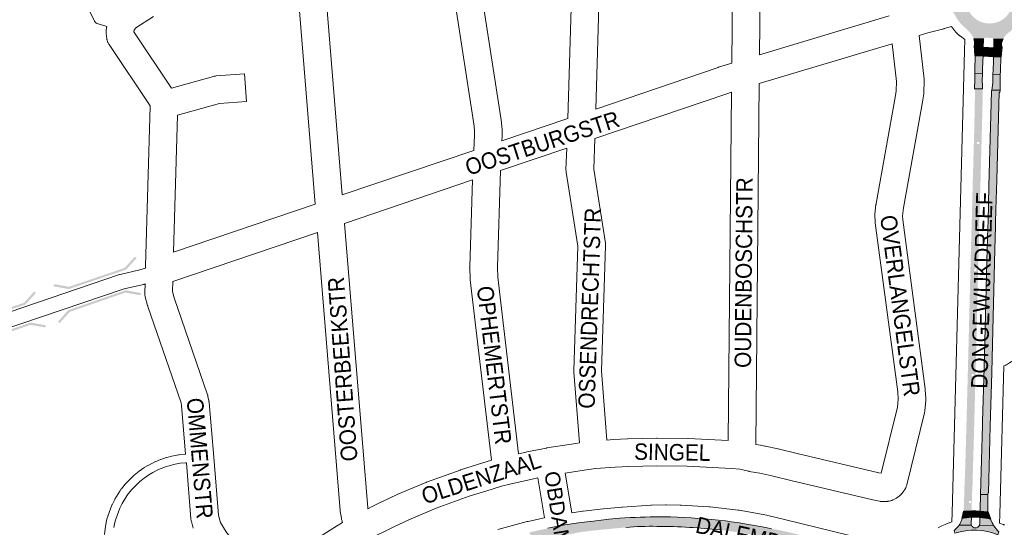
# Paper-space layout 'Layout1' of a CAD drawing. Header units: metres. Extents: x 123097 to 144122, y 392739 to 407589.
# Tile 49 of 256: x 127243 to 127706, y 398695 to 398933. Entities that reach past the tile are written whole.
import ezdxf
from ezdxf.enums import TextEntityAlignment as Align

# ---------------------------------------------------------------- set-up
doc = ezdxf.new("R2010")
doc.units = ezdxf.units.M
doc.header["$MEASUREMENT"] = 0
for name, color, linetype, lineweight in [('gs-anno-wegen algemeen tekst', 7, 'Continuous', 0), ('gs-knt-aanvullende hoofdweg', 7, 'Continuous', 0), ('gs-knt-fietspaden', 7, 'Continuous', 0), ('gs-knt-paden', 7, 'Continuous', 0), ('gs-knt-wegen algemeen', 7, 'Continuous', 0), ('gs-symb-viaduct', 7, 'Continuous', 0), ('ir-ARC-asfalt-hoofdwegen-te inspecteren', 5, 'Continuous', 0), ('ir-ARC-fietspaden naastliggend- te inspecteren', 1, 'Continuous', 0)]:
    doc.layers.add(name, color=color, linetype=linetype, lineweight=lineweight)
doc.styles.add('Style-Arial', font='arial.ttf')

# ---------------------------------------------------------------- blocks, each defined once
blk = doc.blocks.new('gg0-viaduct_6')
at = {"layer": 'gs-symb-viaduct', "linetype": 'Continuous'}
blk.add_hatch(color=7, dxfattribs=at).paths.add_polyline_path([(-55.8, -16.9), (-58, -14), (-40, 0), (40, 0), (58, -14), (55.8, -16.9), (38.7, -3.7), (-38.7, -3.7)])

psp = doc.layouts.get("Layout1")

# ---------------------------------------------------------------- hatches: boundary and pattern name
at = {"layer": 'ir-ARC-asfalt-hoofdwegen-te inspecteren', "linetype": 'Continuous', "lineweight": 13}
h = psp.add_hatch(color=5, dxfattribs=at)
h.paths.add_polyline_path([(127717.632, 398941.706, 0.4606052), (127718.79, 398940.786), (127718.539, 398936.152, 0.1113887), (127715.865, 398934.498, 0.0095682), (127714.993, 398933.693), (127714.973, 398933.711), (127714.721, 398933.429, 0.0282807), (127712.364, 398930.834, -0.0602693), (127708.631, 398927.484, 0.0033105), (127708.533, 398927.41), (127708.51, 398927.434), (127708.243, 398927.18, 0.0679902), (127706.539, 398925.333), (127706.249, 398924.918), (127705.988, 398924.485), (127701.449, 398924.365, 0.2656284), (127700.626, 398924.857), (127699.82, 398924.894), (127699.821, 398924.899), (127699.071, 398924.931), (127699.071, 398924.928), (127697.659, 398924.993, 0.3046056), (127696.731, 398924.408), (127692.076, 398924.526, 0.1076084), (127690.324, 398927.348, 0.0080568), (127689.851, 398927.892), (127689.858, 398927.899), (127689.344, 398928.445), (127689.34, 398928.441, 0.0354406), (127686.988, 398930.564, -0.0571747), (127683.911, 398934.458, 0.0281706), (127682.364, 398937.037, 0.0918281), (127680.108, 398939.058), (127680.617, 398943.251, 0.3193903), (127681.445, 398944.033), (127681.621, 398945.054, 0.3143418), (127681.04, 398946.084), (127681.71, 398950.918, 0.1161176), (127685.621, 398953.058), (127685.925, 398953.315), (127685.912, 398953.33, 0.0037828), (127686.017, 398953.434, -0.0234805), (127690.49, 398957.321), (127690.59, 398957.422), (127690.595, 398957.418), (127691.121, 398957.952), (127691.117, 398957.956), (127691.2, 398958.04), (127691.878, 398958.796, 0.0645167), (127693.379, 398961.408), (127697.594, 398961.309, 0.276401), (127698.506, 398960.696), (127698.918, 398960.669), (127698.917, 398960.66), (127699.667, 398960.63), (127699.667, 398960.642), (127701.173, 398960.632, 0.319785), (127702.089, 398961.193), (127706.907, 398961.069, 0.1235887), (127709.616, 398956.795), (127709.609, 398956.787), (127710.177, 398956.297), (127710.182, 398956.303, -0.0524089), (127713.693, 398952.651, 0.0406845), (127715.14, 398951.275, 0.0028047), (127715.239, 398951.193), (127715.226, 398951.174), (127715.529, 398950.962, 0.0976864), (127719.503, 398948.986), (127719.28, 398948.104), (127719.067, 398945.335), (127718.831, 398945.358, 0.4136795), (127717.73, 398944.447), (127717.629, 398942.553), (127717.591, 398942.552), (127717.627, 398941.802), (127717.627, 398941.802)])
h.paths.add_polyline_path([(127688.535, 398942.64, 1), (127710.535, 398942.642, 1)], flags=16)
for points in [[(127692.509, 398921.387, 0.1022929), (127692.076, 398924.526), (127696.731, 398924.408), (127696.67, 398924.225), (127696.646, 398924.03), (127696.547, 398920.497), (127694.798, 398920.693), (127692.456, 398921.252)], [(127705.307, 398922.831, 0.1895911), (127705.267, 398920.953), (127705.343, 398920.773), (127703.578, 398920.438), (127701.518, 398920.249), (127701.579, 398922.991), (127701.57, 398923.808, 0.151318), (127701.449, 398924.365), (127705.988, 398924.485, 0.0596929)], [(127703.44, 398691.256, 0.1743476), (127683.267, 398692.001), (127682.853, 398693.312, 0.0940489), (127685.227, 398695.753), (127691.068, 398695.674, 0.6328666), (127694.737, 398695.58), (127701.631, 398695.391, 0.0620277), (127703.905, 398692.678)], [(127690.894, 398696.483, 0.103561), (127691.068, 398695.674), (127685.227, 398695.753, 0.066787), (127686.282, 398697.928), (127686.617, 398698.963, -0.0322422), (127690.978, 398699.443)], [(127694.737, 398695.58, 0.1020363), (127694.952, 398696.374), (127695.046, 398699.322, -0.0320799), (127699.97, 398698.566), (127700.808, 398696.847), (127701.198, 398696.107), (127701.631, 398695.391)]]:
    psp.add_hatch(color=5, dxfattribs=at).paths.add_polyline_path(points)
at = {"layer": 'ir-ARC-asfalt-hoofdwegen-te inspecteren', "linetype": 'Continuous', "lineweight": 13, "extrusion": (0, 0, -1)}
for points in [[(-127692.753, 398916.456), (-127696.476, 398916.24), (-127696.38, 398914.233), (-127696.233, 398909.795), (-127696.177, 398908.119), (-127692.582, 398908.265), (-127692.612, 398909.764)], [(-127692.571, 398905.141), (-127692.572, 398905.516), (-127692.582, 398908.265), (-127696.177, 398908.119), (-127696.142, 398904.442), (-127696.185, 398902.937), (-127696.282, 398900.913), (-127692.44, 398900.982), (-127692.561, 398905.141)], [(-127704.456, 398900.285), (-127700.575, 398900.274), (-127701.021, 398903.771), (-127701.075, 398904.795), (-127701.142, 398907.857), (-127704.584, 398907.723), (-127704.597, 398905.534)], [(-127704.456, 398900.285), (-127704.426, 398899.181), (-127704.139, 398899.186), (-127703.71, 398887.516), (-127702.914, 398858.084), (-127702.544, 398844.03), (-127702.379, 398838.02), (-127702.319, 398836.07), (-127702.091, 398825.546), (-127700.887, 398780.852), (-127700.544, 398767.587), (-127699.829, 398742.252), (-127698.972, 398710.911), (-127698.858, 398710.905), (-127698.81, 398710.136), (-127695.358, 398710.23), (-127696.232, 398742.722), (-127696.28, 398744.462), (-127696.974, 398769.92), (-127698.445, 398825.657), (-127698.765, 398835.738), (-127698.826, 398838.537), (-127699.213, 398855.188), (-127700.515, 398899.802), (-127700.575, 398900.274)], [(-127695.123, 398702.396), (-127695.199, 398704.866), (-127695.306, 398708.45), (-127695.358, 398710.23), (-127698.81, 398710.136), (-127698.807, 398708.218), (-127698.663, 398701.989)]]:
    psp.add_hatch(color=5, dxfattribs=at).paths.add_polyline_path(points, flags=0)
at = {"layer": 'ir-ARC-asfalt-hoofdwegen-te inspecteren', "linetype": 'Continuous', "lineweight": 13}
psp.add_hatch(color=5, dxfattribs=at).paths.add_polyline_path([(127701.22, 398909.764), (127701.367, 398914.059), (127701.381, 398916.015), (127704.827, 398915.884), (127704.665, 398909.503), (127704.638, 398909.088), (127704.584, 398907.723), (127701.142, 398907.857)], flags=0)
at = {"layer": 'ir-ARC-asfalt-hoofdwegen-te inspecteren', "linetype": 'Continuous', "lineweight": 13, "extrusion": (0, 0, -1)}
h = psp.add_hatch(color=5, dxfattribs=at)
h.paths.add_polyline_path([(-127691.291, 398710.314), (-127691.32, 398711.298), (-127691.427, 398711.295), (-127692.322, 398742.82), (-127692.366, 398744.499), (-127693.133, 398773.332), (-127693.965, 398807.435), (-127694.469, 398826.62), (-127694.696, 398835.784), (-127694.696, 398835.79), (-127694.766, 398838.58), (-127695.542, 398867.032), (-127696.376, 398898.935), (-127696.282, 398900.913), (-127692.44, 398900.982), (-127692.423, 398900.392), (-127692.719, 398900.374), (-127692.326, 398880.954), (-127691.697, 398859.217), (-127691.17, 398838.237), (-127691.112, 398836.376), (-127690.828, 398826.711), (-127689.441, 398771.879), (-127688.583, 398739.759), (-127688.113, 398723.159), (-127687.64, 398711.343), (-127687.646, 398710.47)])
h.paths.add_polyline_path([(-127692.075, 398765.864), (-127692.075, 398766.864), (-127691.075, 398766.864), (-127691.075, 398765.864)], flags=16)
h.paths.add_polyline_path([(-127693.332, 398815.304), (-127693.332, 398816.304), (-127692.332, 398816.304), (-127692.332, 398815.304)], flags=16)
h.paths.add_polyline_path([(-127694.7, 398874.944), (-127694.7, 398875.944), (-127693.7, 398875.944), (-127693.7, 398874.944)], flags=16)
h = psp.add_hatch(color=5, dxfattribs=at)
h.paths.add_polyline_path([(-127687.402, 398702.385), (-127691.079, 398702.48), (-127691.156, 398704.96), (-127691.244, 398708.56), (-127691.291, 398710.314), (-127687.646, 398710.47), (-127687.596, 398708.543)])
h.paths.add_polyline_path([(-127690.846, 398706.166), (-127690.846, 398707.166), (-127689.846, 398707.166), (-127689.846, 398706.166)], flags=16)
psp.add_hatch(color=5, dxfattribs=at).paths.add_polyline_path([(-127530.408, 398699.322, 0.0178525), (-127549.397, 398699.595, 0.0199346), (-127575.332, 398697.742, 0.0180104), (-127597.035, 398694.093, 0.0161399), (-127610.724, 398691.04), (-127618.369, 398689.174), (-127618.368, 398689.169), (-127619.096, 398688.991), (-127619.098, 398688.996), (-127632.435, 398685.741), (-127632.432, 398685.729), (-127633.16, 398685.551), (-127633.163, 398685.563), (-127646.44, 398682.322), (-127645.364, 398677.911), (-127612.062, 398686.086), (-127589.955, 398690.918), (-127588.574, 398691.181), (-127588.575, 398691.185), (-127587.837, 398691.317), (-127587.837, 398691.316, -0.01395), (-127573.238, 398693.45), (-127573.239, 398693.452), (-127572.493, 398693.536), (-127572.493, 398693.536, -0.014364), (-127558.42, 398694.705, -0.0136971), (-127543.336, 398695.19), (-127543.336, 398695.193), (-127542.961, 398695.192, -0.0243241), (-127528.489, 398694.722), (-127528.115, 398694.698), (-127528.116, 398694.686), (-127515.737, 398693.487), (-127513.023, 398693.225), (-127512.674, 398693.206), (-127512.674, 398693.191), (-127511.93, 398693.119), (-127509.362, 398692.773), (-127507.427, 398692.544), (-127507.291, 398692.518), (-127489.634, 398689.178), (-127487.527, 398688.727), (-127484.589, 398688.069), (-127483.11, 398692.358), (-127491.78, 398694.287), (-127499.694, 398695.844), (-127507.198, 398697.043), (-127511.791, 398697.525), (-127512.008, 398697.548), (-127520.427, 398698.54), (-127525.413, 398698.988)])
at = {"layer": 'ir-ARC-fietspaden naastliggend- te inspecteren', "linetype": 'Continuous', "lineweight": 30, "extrusion": (0, 0, -1)}
for points in [[(-127692.753, 398916.456), (-127692.456, 398921.252), (-127694.798, 398920.693), (-127696.547, 398920.497), (-127696.476, 398916.24)], [(-127705.343, 398920.773), (-127704.827, 398915.884), (-127701.381, 398916.015), (-127701.518, 398920.249), (-127703.578, 398920.438)], [(-127693.031, 398702.5), (-127695.123, 398702.396), (-127695.046, 398699.322), (-127692.853, 398699.469), (-127690.978, 398699.443), (-127691.079, 398702.48)]]:
    psp.add_hatch(color=1, dxfattribs=at).paths.add_polyline_path(points, flags=0)
for points in [[(-127686.617, 398698.963), (-127687.402, 398702.385), (-127691.079, 398702.48), (-127690.978, 398699.443, -0.0322422)], [(-127695.046, 398699.322), (-127695.123, 398702.396), (-127698.663, 398701.989), (-127699.97, 398698.566, -0.0320799)]]:
    psp.add_hatch(color=1, dxfattribs=at).paths.add_polyline_path(points)

# ---------------------------------------------------------------- linework, layer by layer
at = {"layer": 'gs-knt-aanvullende hoofdweg', "color": 7, "linetype": 'Continuous', "flags": 128}
for points in [[(127681.797, 398697.256), (127681.913, 398701.57), (127687.751, 398918.882), (127687.892, 398924.108), (127685.813, 398925.647), (127685.788, 398925.668), (127685.737, 398925.705), (127685.676, 398925.752), (127685.582, 398925.824), (127685.564, 398925.841), (127685.491, 398925.899), (127685.458, 398925.925), (127685.419, 398925.959), (127685.358, 398926.009), (127685.205, 398926.145), (127685.171, 398926.176), (127685.142, 398926.203), (127684.932, 398926.405), (127683.73, 398927.613), (127683.534, 398927.819), (127683.502, 398927.852), (127683.47, 398927.889), (127683.439, 398927.925), (127683.409, 398927.959), (127683.345, 398928.031), (127683.31, 398928.073), (127683.286, 398928.102), (127683.212, 398928.193), (127683.164, 398928.25), (127683.079, 398928.36), (127682.058, 398929.649), (127681.86, 398929.91), (127681.674, 398930.18), (127681.617, 398930.272)], [(127706.283, 398770.691), (127704.405, 398700.768), (127704.297, 398696.713)], [(127503.008, 398701.488), (127504.115, 398701.661), (127508.092, 398702.281), (127508.362, 398702.318), (127517.777, 398703.438), (127517.962, 398703.458), (127526.52, 398704.262), (127526.711, 398704.277), (127526.759, 398704.28), (127526.904, 398704.288), (127540.17, 398705.11), (127540.48, 398705.122), (127547.143, 398705.258), (127547.372, 398705.26), (127554.048, 398705.192), (127554.393, 398705.18), (127567.628, 398704.435), (127568.086, 398704.395), (127581.284, 398702.837), (127581.739, 398702.769), (127594.813, 398700.405), (127595.256, 398700.311), (127603.749, 398698.24), (127663.884, 398683.571)], [(127468.28, 398693.735), (127481.998, 398697.432), (127482.207, 398697.486), (127482.419, 398697.533), (127489.4, 398698.989), (127490.198, 398699.155)], [(127675.356, 398694.437), (127676.486, 398695.076), (127676.769, 398695.228), (127677.058, 398695.368), (127678.687, 398696.127), (127678.987, 398696.261), (127679.292, 398696.382), (127680.614, 398696.874), (127680.68, 398696.899), (127680.988, 398697.003), (127680.991, 398697.004), (127681.797, 398697.256)], [(127704.297, 398696.713), (127705.944, 398696.059), (127705.98, 398696.045), (127706.029, 398696.026), (127706.309, 398695.907), (127706.329, 398695.898), (127706.341, 398695.892), (127706.622, 398695.757)]]:
    psp.add_lwpolyline(points, dxfattribs=at)
at = {"layer": 'gs-knt-fietspaden', "color": 7, "linetype": 'Continuous', "flags": 128}
for points in [[(127231.748, 398793.778), (127290.276, 398813.58), (127290.389, 398813.616), (127290.503, 398813.648), (127290.618, 398813.677), (127299.803, 398815.778), (127302.459, 398816.634)], [(127292.357, 398806.873), (127233.998, 398787.128)], [(127302.246, 398809.19), (127301.811, 398809.049), (127301.665, 398809.006), (127301.517, 398808.968), (127292.357, 398806.873)]]:
    psp.add_lwpolyline(points, dxfattribs=at)
at = {"layer": 'gs-knt-paden', "color": 7, "linetype": 'Continuous', "flags": 128}
for points in [[(127284.25, 398930.308), (127279.739, 398931.688), (127279.648, 398931.718), (127279.559, 398931.752), (127279.472, 398931.791), (127279.386, 398931.834), (127279.303, 398931.881), (127279.221, 398931.931), (127279.143, 398931.986), (127279.067, 398932.044), (127278.994, 398932.106), (127278.924, 398932.171), (127278.857, 398932.239), (127278.793, 398932.311), (127278.733, 398932.385), (127278.677, 398932.462), (127278.624, 398932.542), (127278.575, 398932.624), (127278.53, 398932.709), (127273.581, 398942.578)], [(127283.15, 398691.309), (127283.654, 398695.255), (127283.667, 398695.337), (127283.933, 398696.9), (127283.95, 398696.988), (127284.296, 398698.585), (127284.314, 398698.663), (127284.336, 398698.74), (127284.669, 398699.842), (127284.688, 398699.901), (127284.708, 398699.958), (127286.638, 398705.175), (127286.664, 398705.242), (127286.693, 398705.308), (127286.724, 398705.373), (127287.965, 398707.864), (127287.997, 398707.926), (127288.031, 398707.986), (127288.067, 398708.045), (127290.372, 398711.676), (127290.393, 398711.709), (127291.089, 398712.76), (127291.142, 398712.836), (127291.199, 398712.91), (127292.944, 398715.078), (127292.991, 398715.134), (127293.039, 398715.188), (127293.089, 398715.24), (127297.023, 398719.172), (127297.079, 398719.225), (127297.136, 398719.276), (127297.195, 398719.325), (127299.419, 398721.087), (127299.465, 398721.123), (127299.513, 398721.158), (127301.746, 398722.724), (127301.827, 398722.777), (127301.91, 398722.827), (127303.915, 398723.962), (127303.967, 398723.991), (127306.849, 398725.511), (127306.935, 398725.554), (127307.023, 398725.592), (127309.597, 398726.65), (127309.648, 398726.67), (127309.701, 398726.689), (127310.92, 398727.113), (127310.979, 398727.133), (127312.403, 398727.579), (127312.479, 398727.601), (127312.555, 398727.62), (127314.832, 398728.142), (127314.883, 398728.153), (127318.045, 398728.792), (127318.141, 398728.809), (127318.237, 398728.821), (127321.006, 398729.106), (127321.096, 398729.114), (127321.187, 398729.117), (127321.361, 398729.119)], [(127321.695, 398725.103), (127321.328, 398725.098), (127318.746, 398724.833), (127315.705, 398724.218), (127313.53, 398723.719), (127312.211, 398723.306), (127311.074, 398722.911), (127308.64, 398721.91), (127305.869, 398720.449), (127303.975, 398719.377), (127301.869, 398717.9), (127299.783, 398716.247), (127296.008, 398712.473), (127294.389, 398710.462), (127293.756, 398709.505), (127291.517, 398705.979), (127290.37, 398703.678), (127288.499, 398698.621), (127288.207, 398697.655), (127287.888, 398696.18), (127287.636, 398694.704)]]:
    psp.add_lwpolyline(points, dxfattribs=at)
at = {"layer": 'gs-knt-wegen algemeen', "color": 7, "linetype": 'Continuous', "flags": 128}
for points in [[(127382.146, 399008.647), (127382.876, 398999.701), (127395.011, 398851.066)], [(127382.299, 398846.761), (127370.306, 398993.667)], [(127456.866, 398872.008), (127457.266, 398879.185), (127457.277, 398880.963), (127457.042, 398883.417), (127447.792, 398943.476), (127447.756, 398943.743), (127447.732, 398944.012), (127447.719, 398944.281), (127447.682, 398945.577), (127447.68, 398945.866), (127447.691, 398946.155), (127447.715, 398946.443), (127452.562, 398992.585)], [(127465.346, 398989.656), (127460.709, 398945.515), (127460.722, 398945.058), (127469.938, 398885.215), (127469.964, 398885.031), (127469.984, 398884.846), (127470.269, 398881.877), (127470.287, 398881.657), (127470.296, 398881.436), (127470.299, 398881.215), (127470.285, 398878.944), (127470.282, 398878.783), (127470.275, 398878.622), (127470.157, 398876.508)], [(127501.087, 398886.98), (127503.973, 398980.771)], [(127516.908, 398977.809), (127514.251, 398891.447)], [(127578.278, 398913.033), (127578.715, 398963.71)], [(127591.71, 398960.746), (127591.333, 398917.008)], [(127591.333, 398917.008), (127652.242, 398935.259)], [(127302.459, 398816.634), (127302.488, 398817.627), (127304.673, 398892.853), (127304.659, 398892.883), (127285.345, 398921.721), (127285.184, 398921.974), (127285.035, 398922.234), (127284.898, 398922.5), (127284.774, 398922.772), (127284.662, 398923.05), (127284.562, 398923.333), (127284.477, 398923.62), (127284.404, 398923.91), (127284.345, 398924.204), (127284.299, 398924.499), (127283.984, 398926.908), (127283.951, 398927.215), (127283.933, 398927.524), (127283.93, 398927.834), (127283.941, 398928.143), (127283.967, 398928.452), (127284.007, 398928.758), (127284.25, 398930.308)], [(127681.617, 398930.272), (127678.153, 398929.279), (127677.974, 398929.231), (127670.432, 398927.301), (127666.431, 398926.022)], [(127653.77, 398922.126), (127591.212, 398903.38)], [(127648.549, 398720.164), (127656.159, 398751.206), (127656.528, 398755.083), (127656.338, 398758.443), (127645.749, 398838), (127645.715, 398838.316), (127645.696, 398838.633), (127645.608, 398841.167), (127645.605, 398841.471), (127645.615, 398841.774), (127645.64, 398842.076), (127646.11, 398846.529), (127646.139, 398846.765), (127646.177, 398847), (127655.332, 398897.769), (127655.643, 398899.992), (127655.781, 398904.435), (127653.77, 398922.126)], [(127666.431, 398926.022), (127668.771, 398905.438), (127668.799, 398905.126), (127668.812, 398904.813), (127668.81, 398904.5), (127668.646, 398899.236), (127668.634, 398899.003), (127668.615, 398898.77), (127668.586, 398898.538), (127668.209, 398895.84), (127668.169, 398895.586), (127659.033, 398844.924), (127658.636, 398841.163), (127658.697, 398839.403), (127669.277, 398759.916), (127669.305, 398759.671), (127669.324, 398759.425), (127669.556, 398755.326), (127669.565, 398755.079), (127669.565, 398754.833), (127669.555, 398754.587), (127669.537, 398754.341), (127669.076, 398749.5), (127669.038, 398749.186), (127668.986, 398748.875), (127668.918, 398748.567), (127660.638, 398714.792), (127660.558, 398714.495), (127660.464, 398714.203), (127660.356, 398713.915), (127660.235, 398713.633), (127660.1, 398713.357), (127659.679, 398712.541), (127659.547, 398712.298), (127659.405, 398712.06), (127659.252, 398711.829), (127659.09, 398711.604), (127658.919, 398711.387), (127658.246, 398710.57), (127658.124, 398710.43), (127658.019, 398710.31), (127657.908, 398710.194), (127657.797, 398710.079), (127657.681, 398709.97), (127657.564, 398709.861), (127657.443, 398709.756), (127657.321, 398709.653), (127657.195, 398709.555), (127657.071, 398709.46), (127657.068, 398709.458), (127657.065, 398709.456), (127657.05, 398709.445)], [(127514.251, 398891.447), (127571.871, 398911.022), (127572.017, 398911.07), (127578.278, 398913.033)], [(127578.155, 398899.349), (127575.986, 398898.669), (127513.808, 398877.546)], [(127576.644, 398735.567), (127578.155, 398899.349)], [(127591.212, 398903.38), (127589.647, 398733.697)], [(127470.157, 398876.508), (127501.087, 398886.98)], [(127513.808, 398877.546), (127513.317, 398863.203), (127518.841, 398828.37), (127518.882, 398828.063), (127518.908, 398827.754), (127518.92, 398827.445), (127518.917, 398827.136), (127516.981, 398768.367), (127519.551, 398735.789)], [(127395.011, 398851.066), (127456.866, 398872.008)], [(127500.627, 398873.078), (127469.48, 398862.533)], [(127506.596, 398734.453), (127503.972, 398767.706), (127503.958, 398767.948), (127503.952, 398768.19), (127503.956, 398768.432), (127505.884, 398826.944), (127500.359, 398861.781), (127500.318, 398862.09), (127500.291, 398862.401), (127500.28, 398862.712), (127500.283, 398863.024), (127500.627, 398873.078)], [(127469.48, 398862.533), (127467.989, 398817.019), (127468.186, 398812.376), (127478.012, 398729.345)], [(127456.307, 398858.073), (127396.103, 398837.69)], [(127465.259, 398726.324), (127455.227, 398811.09), (127455.203, 398811.334), (127455.188, 398811.579), (127454.97, 398816.711), (127454.964, 398816.955), (127454.968, 398817.2), (127456.307, 398858.073)], [(127315.704, 398824.2), (127382.299, 398846.761)], [(127396.103, 398837.69), (127407.028, 398703.884), (127407.095, 398703.446)], [(127383.391, 398833.385), (127315.303, 398810.318)], [(127395.198, 398697.047), (127395.022, 398697.474), (127394.91, 398697.766), (127394.812, 398698.064), (127394.728, 398698.365), (127394.658, 398698.671), (127394.604, 398698.979), (127394.122, 398702.151), (127394.092, 398702.375), (127394.07, 398702.599), (127383.391, 398833.385)], [(127321.361, 398729.119), (127319.428, 398752.014), (127319.175, 398753.283), (127303.575, 398798.601), (127303.503, 398798.824), (127303.439, 398799.05), (127302.343, 398803.179), (127302.27, 398803.483), (127302.212, 398803.789), (127302.168, 398804.099), (127302.14, 398804.41), (127302.126, 398804.722), (127302.128, 398805.034), (127302.246, 398809.19)], [(127714.876, 398774.616), (127711.027, 398773.296), (127710.732, 398773.117), (127708.968, 398772.05), (127707.95, 398771.434), (127707.687, 398771.283), (127707.417, 398771.145), (127707.14, 398771.019), (127706.859, 398770.906), (127706.283, 398770.691)], [(127519.551, 398735.789), (127522.565, 398735.994), (127522.684, 398736.001), (127529.207, 398736.325), (127529.341, 398736.33), (127542.845, 398736.722), (127543.141, 398736.724), (127557.606, 398736.485), (127557.813, 398736.478), (127576.644, 398735.567)], [(127478.012, 398729.345), (127481.614, 398730.159), (127481.786, 398730.195), (127491.039, 398732.025), (127491.212, 398732.057), (127491.288, 398732.07), (127504.85, 398734.208), (127504.969, 398734.226), (127506.596, 398734.453)], [(127589.647, 398733.697), (127591.78, 398733.31), (127593.873, 398732.929), (127594.105, 398732.883), (127599.925, 398731.605), (127600.022, 398731.583), (127609.056, 398729.454), (127647.506, 398720.394), (127648.549, 398720.164)], [(127324.904, 398694.405), (127324.045, 398697.525), (127323.97, 398697.821), (127323.91, 398698.121), (127323.864, 398698.423), (127323.832, 398698.727), (127321.695, 398725.103)], [(127407.095, 398703.446), (127409.462, 398704.633), (127413.544, 398706.687), (127413.697, 398706.762), (127420.88, 398710.144), (127421.141, 398710.26), (127434.372, 398715.795), (127434.521, 398715.855), (127434.672, 398715.912), (127450.487, 398721.625), (127450.727, 398721.707), (127458.637, 398724.22), (127465.259, 398726.324)], [(127657.044, 398709.441), (127655.958, 398708.65), (127655.698, 398708.472), (127655.431, 398708.305), (127655.156, 398708.152), (127654.873, 398708.013), (127654.085, 398707.647), (127653.81, 398707.527), (127653.529, 398707.419), (127653.244, 398707.325), (127652.955, 398707.244), (127652.342, 398707.087), (127652.167, 398707.045), (127652.031, 398707.016), (127651.854, 398706.982), (127651.716, 398706.96), (127651.538, 398706.935), (127651.399, 398706.919), (127651.22, 398706.903), (127651.081, 398706.894), (127650.901, 398706.887), (127649.363, 398706.846), (127649.045, 398706.846), (127648.728, 398706.861), (127648.412, 398706.891), (127648.097, 398706.937), (127647.786, 398706.998), (127644.65, 398707.692), (127644.563, 398707.711), (127606.07, 398716.782), (127597.085, 398718.899), (127591.429, 398720.14), (127589.453, 398720.499), (127586.443, 398721.046), (127586.27, 398721.08), (127586.099, 398721.118), (127582.02, 398722.089), (127578.142, 398722.46), (127557.287, 398723.469), (127543.075, 398723.703), (127529.786, 398723.318), (127523.39, 398723), (127514.241, 398722.377), (127506.821, 398721.338), (127499.823, 398720.234), (127503.008, 398701.488)], [(127490.198, 398699.155), (127487.004, 398717.955), (127484.398, 398717.44), (127473.848, 398715.056), (127469.954, 398714.155), (127462.579, 398711.811), (127454.791, 398709.337), (127439.248, 398703.721), (127426.297, 398698.303), (127419.32, 398695.019), (127406.61, 398688.637)], [(127657.05, 398709.445), (127657.047, 398709.443), (127657.044, 398709.441)], [(127657.05, 398709.445), (127657.047, 398709.443), (127657.044, 398709.441)], [(127359.55, 398673.07), (127360.004, 398673.099), (127364.256, 398676.34), (127364.389, 398676.438), (127374.715, 398683.901), (127374.889, 398684.023), (127381.058, 398688.182), (127381.209, 398688.281), (127392.852, 398695.67), (127393.054, 398695.793), (127395.198, 398697.047)]]:
    psp.add_lwpolyline(points, dxfattribs=at)
for points in [[(127306.183, 398935.003), (127297.952, 398929.618), (127297.379, 398928.971), (127297.139, 398928.462), (127297.018, 398927.689), (127314.717, 398901.264), (127334.415, 398906.778), (127334.723, 398906.856), (127335.035, 398906.919), (127335.35, 398906.967), (127335.666, 398906.999), (127349.016, 398908.036, -0.3845558), (127349.027, 398908.028), (127350.033, 398895.066, -0.384557), (127350.025, 398895.056), (127337.31, 398894.068), (127317.573, 398888.543), (127315.704, 398824.2)], [(127315.303, 398810.318), (127315.169, 398805.607), (127315.963, 398802.617), (127331.629, 398757.106), (127331.717, 398756.828), (127331.794, 398756.546), (127331.857, 398756.261), (127332.268, 398754.202), (127332.311, 398753.962), (127332.346, 398753.719), (127332.371, 398753.476), (127334.544, 398727.741), (127334.546, 398727.719), (127336.76, 398700.39), (127337.374, 398698.161), (127337.81, 398697.015), (127339.577, 398693.83), (127340.733, 398692.119), (127342.791, 398689.752), (127359.626, 398673.3), (127359.722, 398673.227, -0.4909815), (127359.722, 398673.212), (127359.55, 398673.07)]]:
    psp.add_lwpolyline(points, format="xyb", dxfattribs=at)
at = {"layer": 'ir-ARC-asfalt-hoofdwegen-te inspecteren', "color": 5, "linetype": 'Continuous', "lineweight": 13}
for points in [[(127692.509, 398921.387, 0.1022929), (127692.076, 398924.526), (127696.731, 398924.408), (127696.67, 398924.225), (127696.646, 398924.03), (127696.547, 398920.497), (127694.798, 398920.693), (127692.456, 398921.252)], [(127705.307, 398922.831, 0.1895911), (127705.267, 398920.953), (127705.343, 398920.773), (127703.578, 398920.438), (127701.518, 398920.249), (127701.579, 398922.991), (127701.57, 398923.808, 0.151318), (127701.449, 398924.365), (127705.988, 398924.485, 0.0596929)], [(127703.44, 398691.256, 0.1743476), (127683.267, 398692.001), (127682.853, 398693.312, 0.0940489), (127685.227, 398695.753), (127691.068, 398695.674, 0.6328666), (127694.737, 398695.58), (127701.631, 398695.391, 0.0620277), (127703.905, 398692.678)], [(127690.894, 398696.483, 0.103561), (127691.068, 398695.674), (127685.227, 398695.753, 0.066787), (127686.282, 398697.928), (127686.617, 398698.963, -0.0322422), (127690.978, 398699.443)], [(127694.737, 398695.58, 0.1020363), (127694.952, 398696.374), (127695.046, 398699.322, -0.0320799), (127699.97, 398698.566), (127700.808, 398696.847), (127701.198, 398696.107), (127701.631, 398695.391)]]:
    psp.add_lwpolyline(points, format="xyb", close=True, dxfattribs=at)
for points in [[(127692.753, 398916.456), (127696.476, 398916.24), (127696.38, 398914.233), (127696.233, 398909.795), (127696.177, 398908.119), (127692.582, 398908.265), (127692.612, 398909.764)], [(127701.22, 398909.764), (127701.367, 398914.059), (127701.381, 398916.015), (127704.827, 398915.884), (127704.665, 398909.503), (127704.638, 398909.088), (127704.584, 398907.723), (127701.142, 398907.857)], [(127692.571, 398905.141), (127692.572, 398905.516), (127692.582, 398908.265), (127696.177, 398908.119), (127696.142, 398904.442), (127696.185, 398902.937), (127696.282, 398900.913), (127692.44, 398900.982), (127692.561, 398905.141)], [(127704.456, 398900.285), (127700.575, 398900.274), (127701.021, 398903.771), (127701.075, 398904.795), (127701.142, 398907.857), (127704.584, 398907.723), (127704.597, 398905.534)], [(127704.456, 398900.285), (127704.426, 398899.181), (127704.139, 398899.186), (127703.71, 398887.516), (127702.914, 398858.084), (127702.544, 398844.03), (127702.379, 398838.02), (127702.319, 398836.07), (127702.091, 398825.546), (127700.887, 398780.852), (127700.544, 398767.587), (127699.829, 398742.252), (127698.972, 398710.911), (127698.858, 398710.905), (127698.81, 398710.136), (127695.358, 398710.23), (127696.232, 398742.722), (127696.28, 398744.462), (127696.974, 398769.92), (127698.445, 398825.657), (127698.765, 398835.738), (127698.826, 398838.537), (127699.213, 398855.188), (127700.515, 398899.802), (127700.575, 398900.274)], [(127695.123, 398702.396), (127695.199, 398704.866), (127695.306, 398708.45), (127695.358, 398710.23), (127698.81, 398710.136), (127698.807, 398708.218), (127698.663, 398701.989)]]:
    psp.add_lwpolyline(points, close=True, dxfattribs=at)
for points in [[(127491.78, 398694.287), (127499.694, 398695.844), (127507.198, 398697.043), (127511.791, 398697.525), (127512.008, 398697.548), (127520.427, 398698.54), (127525.413, 398698.988), (127530.408, 398699.322, -0.0178525), (127549.397, 398699.595, -0.0199346), (127575.332, 398697.742, -0.0180104), (127597.035, 398694.093, -0.0161399)], [(127572.493, 398693.536, 0.014364), (127558.42, 398694.705, 0.0136971), (127543.336, 398695.19), (127543.336, 398695.193), (127542.961, 398695.192, 0.0243241), (127528.489, 398694.722)]]:
    psp.add_lwpolyline(points, format="xyb", dxfattribs=at)
at = {"layer": 'ir-ARC-fietspaden naastliggend- te inspecteren', "color": 1, "linetype": 'Continuous', "lineweight": 30}
for points in [[(127692.753, 398916.456), (127692.456, 398921.252), (127694.798, 398920.693), (127696.547, 398920.497), (127696.476, 398916.24)], [(127701.518, 398920.249), (127701.381, 398916.015), (127696.476, 398916.24), (127696.547, 398920.497)], [(127705.343, 398920.773), (127704.827, 398915.884), (127701.381, 398916.015), (127701.518, 398920.249), (127703.578, 398920.438)], [(127693.031, 398702.5), (127695.123, 398702.396), (127695.046, 398699.322), (127692.853, 398699.469), (127690.978, 398699.443), (127691.079, 398702.48)]]:
    psp.add_lwpolyline(points, close=True, dxfattribs=at)
for points in [[(127686.617, 398698.963), (127687.402, 398702.385), (127691.079, 398702.48), (127690.978, 398699.443, 0.0322422)], [(127695.046, 398699.322), (127695.123, 398702.396), (127698.663, 398701.989), (127699.97, 398698.566, 0.0320799)]]:
    psp.add_lwpolyline(points, format="xyb", close=True, dxfattribs=at)
psp.add_solid([(127701.518, 398920.249), (127701.381, 398916.015), (127696.547, 398920.497), (127696.476, 398916.24)], dxfattribs=at)

# ---------------------------------------------------------------- block references
at = {"layer": 'gs-symb-viaduct', "color": 7, "linetype": 'Continuous'}
for p, xscale, yscale, zscale, rotation in [((127279.87, 398811.369), 0.3575000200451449, 0.2581465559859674, 0.3575000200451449, 198.7244102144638), ((127279.615, 398801.524), 0.3575000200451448, 0.2581465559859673, 0.3575000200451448, 19.10441247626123), ((127232.526, 398794.986), 0.3575000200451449, 0.2581465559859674, 0.3575000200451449, 198.7244102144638), ((127234.967, 398786.343), 0.3575000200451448, 0.2581465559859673, 0.3575000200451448, 19.10441247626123)]:
    psp.add_blockref('gg0-viaduct_6', p, dxfattribs=dict(at, xscale=xscale, yscale=yscale, zscale=zscale, rotation=rotation))

# ---------------------------------------------------------------- texts
at = {"layer": 'gs-anno-wegen algemeen tekst', "color": 7, "style": 'Style-Arial', "width": 0.909091}
for s, rotation, p in [('OOSTBURGSTR', 18.03578, (127489.125, 398875.404)), ('OUDENBOSCHSTR', 89.48084, (127583.842, 398814.523)), ('DONGEWIJKDREEF', 88.4646, (127695.899, 398806.131)), ('OSSENDRECHTSTR', 88.11221, (127511.436, 398797.784)), ('OVERLANGELSTR', 277.58176, (127657.513, 398798.958)), ('OOSTERBEEKSTR', 94.25484, (127395.183, 398769.124)), ('OPHEMERTSTR', 276.74949, (127466.527, 398770.999)), ('OMMENSTR', 274.82647, (127328.057, 398727.193)), ('SINGEL', 359.05334, (127550.266, 398730.096)), ('OLDENZAAL', 17.62592, (127460.367, 398717.939)), ('DALEMDREEF', 347.66844, (127594.234, 398688.954))]:
    psp.add_text(s, height=7.7, rotation=rotation, dxfattribs=at).set_placement(p, align=Align.MIDDLE_CENTER)
at = {"layer": 'gs-anno-wegen algemeen tekst', "color": 7, "style": 'Style-Arial'}
psp.add_text('OBDAMPAD', height=7, rotation=278.88483, dxfattribs=at).set_placement((127497.858, 398693.451), align=Align.MIDDLE_CENTER)

doc.saveas('drawing.dxf')
